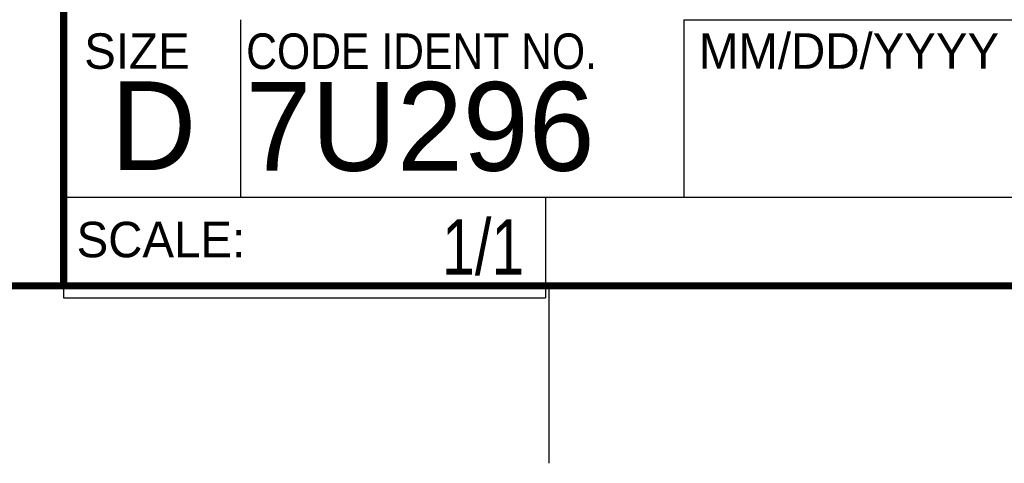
# Model space of a CAD drawing. Header units: inches. Extents: x 0 to 34, y 0 to 22.
# Tile 5 of 12: x 28.3 to 31, y 0 to 1.3. Entities that reach past the tile are written whole.
import ezdxf

# ---------------------------------------------------------------- set-up
doc = ezdxf.new("R2010")
doc.units = ezdxf.units.IN
doc.header["$LTSCALE"] = 1.87
doc.header["$MEASUREMENT"] = 0
doc.layers.get('0').update_dxf_attribs({"linetype": 'CONTINUOUS'})
doc.layers.add('NOTE', color=7, linetype='CONTINUOUS')
doc.styles.get("Standard").update_dxf_attribs({"font": 'txt', "width": 0.8})
doc.styles.add('TEXTSTYLE_2', font='txt')
doc.styles.add('TEXTSTYLE_3', font='txt', dxfattribs={"width": 0.9})

# ---------------------------------------------------------------- blocks, each defined once
blk = doc.blocks.new('*T30')
at = {"color": 2, "linetype": 'Continuous'}
for p, q in [((0, 0), (3.36, 0)), ((0, 0), (0, -0.5)), ((3.36, 0), (3.36, -0.5)), ((0, -0.5), (3.36, -0.5))]:
    blk.add_line(p, q, dxfattribs=at)
at = {"layer": 'NOTE', "color": 7, "linetype": 'Continuous', "insert": (1.68, -0.171875), "char_height": 0.25, "width": 4, "attachment_point": 2, "line_spacing_factor": 0.9}
blk.add_mtext('02/02/2016', dxfattribs=at)
blk = doc.blocks.new('*T31')
at = {"color": 0, "linetype": 'ByBlock', "lineweight": -2, "transparency": 16777216}
for p, q in [((0, 0), (1.36, 0)), ((0, 0), (0, -0.2833)), ((1.36, 0), (1.36, -0.2833)), ((0, -0.2833), (1.36, -0.2833))]:
    blk.add_line(p, q, dxfattribs=at)
at = {"color": 7, "linetype": 'Continuous', "transparency": 16777216, "insert": (1.3, -0.1417), "char_height": 0.15625, "width": 1.24, "attachment_point": 6, "line_spacing_factor": 0.9}
blk.add_mtext('1/1', dxfattribs=at)

msp = doc.modelspace()

# ---------------------------------------------------------------- linework, layer by layer
at = {"color": 2, "linetype": 'Continuous'}
for p, q in [((28.88, 0.75), (28.88, 1.25)), ((28.38, 0.75), (33.5, 0.75)), ((29.75, 0), (29.75, 0.5))]:
    msp.add_line(p, q, dxfattribs=at)
at = {"color": 7, "linetype": 'Continuous', "const_width": 0.02}
for points in [[(28.38, 3), (28.38, 0.5)], [(0.5, 0.5), (33.5, 0.5)]]:
    msp.add_lwpolyline(points, dxfattribs=at)

# ---------------------------------------------------------------- block references
for name, p in [('*T30', (30.13, 1.2499)), ('*T31', (28.3795, 0.75))]:
    msp.add_blockref(name, p)

# ---------------------------------------------------------------- texts
at = {"color": 2, "linetype": 'Continuous', "char_height": 0.1, "attachment_point": 1, "line_spacing_factor": 0.9}
for s, insert, width, style in [('SIZE', (28.4379, 1.2118), 0.4, 'TEXTSTYLE_2'), ('CODE IDENT NO.', (28.8949, 1.2115), 1.26, 'TEXTSTYLE_3'), ('MM/DD/YYYY', (30.1721, 1.2121), 1, 'TEXTSTYLE_2'), ('SCALE:', (28.4164, 0.6806), 0.6, 'TEXTSTYLE_2')]:
    msp.add_mtext(s, dxfattribs=dict(at, insert=insert, width=width, style=style))
at = {"color": 7, "linetype": 'Continuous', "char_height": 0.25, "attachment_point": 1, "line_spacing_factor": 0.9, "style": 'TEXTSTYLE_2'}
for s, insert, width in [('D  ', (28.5128, 1.0764), 0.75), ('7U296', (28.8928, 1.0745), 1.25)]:
    msp.add_mtext(s, dxfattribs=dict(at, insert=insert, width=width))

doc.saveas('drawing.dxf')
